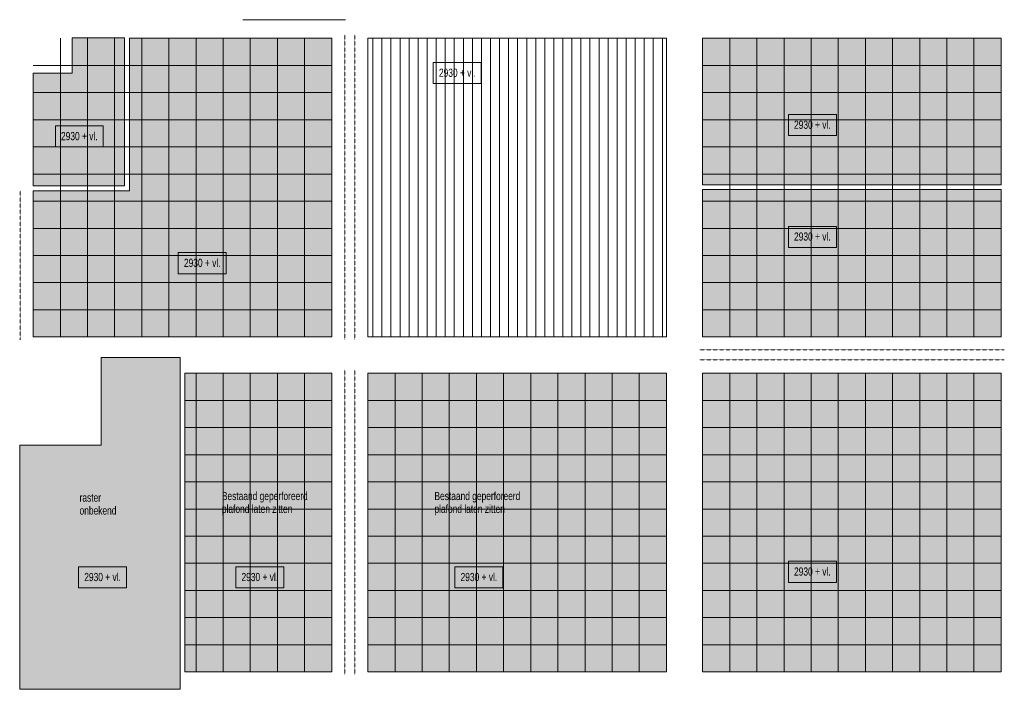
# Model space of a CAD drawing. Header units: millimetres. Extents: x 73705 to 433105, y 109410 to 279410.
# Tile 41 of 90: x 250781 to 272551, y 134775 to 149566. Entities that reach past the tile are written whole.
import ezdxf

# ---------------------------------------------------------------- set-up
doc = ezdxf.new("R2010")
doc.units = ezdxf.units.MM
doc.linetypes.add('Overhead', pattern=[2.5, 1.5, -1])
for name, color, linetype, lineweight in [('A-DETL', 90, 'Continuous', 9), ('A-DETL-GENF', 92, 'Continuous', 9), ('A-DETL-THIN', 151, 'Continuous', 9), ('A-FLOR-OVHD', 1, 'Overhead', 9), ('G-ANNO-TEXT', 231, 'Continuous', 9)]:
    doc.layers.add(name, color=color, linetype=linetype, lineweight=lineweight)
doc.styles.add('Arial Narrow', font='ARIALN.TTF', dxfattribs={"width": 0.9, "height": 180})
doc.styles.add('Arial Narrow_B', font='ARIALN.TTF', dxfattribs={"width": 0.9, "height": 180})

msp = doc.modelspace()

# ---------------------------------------------------------------- hatches: boundary and pattern name
at = {"layer": 'A-DETL-GENF'}
for points in [[(254431.1, 142557.5), (257680.4, 142557.5), (257680.4, 149157.5), (253211.1, 149157.5), (253211.1, 145784), (251080.4, 145784), (251080.4, 142557.5), (253404.8, 142557.5)], [(253097.1, 145898), (253097.1, 149168), (251943.6, 149168), (251943.6, 148385), (251081.7, 148385), (251081.7, 145898), (251943.6, 145898)], [(272480.4, 145915), (272480.4, 149157.5), (265880.4, 149157.5), (265880.4, 145915)], [(265880.4, 142557.5), (272480.4, 142557.5), (272480.4, 145815), (265880.4, 145815), (265880.4, 144737.8)], [(253404.8, 134775), (254331.1, 134775), (254331.1, 142107.5), (252581.1, 142107.5), (252581.1, 140165), (250781.1, 140165), (250781.1, 134775), (252581.1, 134775)], [(254431.1, 135157.5), (257680.4, 135157.5), (257680.4, 141757.5), (254431.1, 141757.5)], [(265080.4, 135157.5), (265080.4, 141757.5), (258480.4, 141757.5), (258480.4, 135157.5)], [(272480.4, 135157.5), (272480.4, 141757.5), (265880.4, 141757.5), (265880.4, 135157.5)]]:
    msp.add_hatch(color=10, dxfattribs=at).paths.add_polyline_path(points)
h = msp.add_hatch(dxfattribs=at)
h.set_pattern_fill('FP_2', color=27, style=0, pattern_type=2)
h.set_pattern_definition([(90, (352990.5, -123639.95), (-200, 1e-14), [])])
h.paths.add_polyline_path([(265080.4, 142557.5), (265080.4, 149157.5), (258480.4, 149157.5), (258480.4, 142557.5)])

# ---------------------------------------------------------------- linework, layer by layer
at = {"layer": 'A-DETL'}
for p, q in [((251680.4, 149157.5), (251680.4, 142557.5)), ((253097.1, 149168), (251943.6, 149168)), ((251943.6, 149168), (251943.6, 148385)), ((252280.4, 149157.5), (252280.4, 142557.5)), ((252880.4, 149157.5), (252880.4, 142557.5)), ((253097.1, 145898), (253097.1, 149168)), ((253480.4, 149157.5), (253480.4, 142557.5)), ((254080.4, 149157.5), (254080.4, 142557.5)), ((254680.4, 149157.5), (254680.4, 142557.5)), ((255280.4, 149157.5), (255280.4, 142557.5)), ((255880.4, 149157.5), (255880.4, 142557.5)), ((256480.4, 149157.5), (256480.4, 142557.5)), ((257080.4, 149157.5), (257080.4, 142557.5)), ((265080.4, 149157.5), (258480.4, 149157.5)), ((258480.4, 149157.5), (258480.4, 142557.5)), ((265080.4, 142557.5), (265080.4, 149157.5)), ((272480.4, 149157.5), (265880.4, 149157.5)), ((265880.4, 149157.5), (265880.4, 145915)), ((266480.4, 149157.5), (266480.4, 142557.5)), ((267080.4, 149157.5), (267080.4, 142557.5)), ((267680.4, 149157.5), (267680.4, 142557.5)), ((268280.4, 149157.5), (268280.4, 142557.5)), ((268880.4, 149157.5), (268880.4, 142557.5)), ((269480.4, 149157.5), (269480.4, 142557.5)), ((270080.4, 149157.5), (270080.4, 142557.5)), ((270680.4, 149157.5), (270680.4, 142557.5)), ((271280.4, 149157.5), (271280.4, 142557.5)), ((271880.4, 149157.5), (271880.4, 142557.5)), ((272480.4, 145915), (272480.4, 149157.5)), ((251080.4, 148557.5), (257680.4, 148557.5)), ((265880.4, 148557.5), (272480.4, 148557.5)), ((251943.6, 148385), (251081.7, 148385)), ((251081.7, 148385), (251081.7, 145898)), ((251080.4, 147957.5), (257680.4, 147957.5)), ((265880.4, 147957.5), (272480.4, 147957.5)), ((251080.4, 147357.5), (257680.4, 147357.5)), ((265880.4, 147357.5), (272480.4, 147357.5)), ((251080.4, 146757.5), (257680.4, 146757.5)), ((265880.4, 146757.5), (272480.4, 146757.5)), ((251080.4, 146157.5), (257680.4, 146157.5)), ((265880.4, 146157.5), (272480.4, 146157.5)), ((251081.7, 145898), (253097.1, 145898)), ((265880.4, 145915), (272480.4, 145915)), ((272480.4, 145815), (265880.4, 145815)), ((265880.4, 145815), (265880.4, 142557.5)), ((272480.4, 142557.5), (272480.4, 145815)), ((251080.4, 145557.5), (257680.4, 145557.5)), ((265880.4, 145557.5), (272480.4, 145557.5)), ((251080.4, 144957.5), (257680.4, 144957.5)), ((265880.4, 144957.5), (272480.4, 144957.5)), ((251080.4, 144357.5), (257680.4, 144357.5)), ((265880.4, 144357.5), (272480.4, 144357.5)), ((251080.4, 143757.5), (257680.4, 143757.5)), ((265880.4, 143757.5), (272480.4, 143757.5)), ((251080.4, 143157.5), (257680.4, 143157.5)), ((265880.4, 143157.5), (272480.4, 143157.5)), ((258480.4, 142557.5), (265080.4, 142557.5)), ((265880.4, 142557.5), (272480.4, 142557.5)), ((254680.4, 141757.5), (254680.4, 135157.5)), ((255280.4, 141757.5), (255280.4, 135157.5)), ((255880.4, 141757.5), (255880.4, 135157.5)), ((256480.4, 141757.5), (256480.4, 135157.5)), ((257080.4, 141757.5), (257080.4, 135157.5)), ((259080.4, 141757.5), (259080.4, 135157.5)), ((259680.4, 141757.5), (259680.4, 135157.5)), ((260280.4, 141757.5), (260280.4, 135157.5)), ((260880.4, 141757.5), (260880.4, 135157.5)), ((261480.4, 141757.5), (261480.4, 135157.5)), ((262080.4, 141757.5), (262080.4, 135157.5)), ((262680.4, 141757.5), (262680.4, 135157.5)), ((263280.4, 141757.5), (263280.4, 135157.5)), ((263880.4, 141757.5), (263880.4, 135157.5)), ((264480.4, 141757.5), (264480.4, 135157.5)), ((272480.4, 141757.5), (265880.4, 141757.5)), ((265880.4, 141757.5), (265880.4, 135157.5)), ((266480.4, 141757.5), (266480.4, 135157.5)), ((267080.4, 141757.5), (267080.4, 135157.5)), ((267680.4, 141757.5), (267680.4, 135157.5)), ((268280.4, 141757.5), (268280.4, 135157.5)), ((268880.4, 141757.5), (268880.4, 135157.5)), ((269480.4, 141757.5), (269480.4, 135157.5)), ((270080.4, 141757.5), (270080.4, 135157.5)), ((270680.4, 141757.5), (270680.4, 135157.5)), ((271280.4, 141757.5), (271280.4, 135157.5)), ((271880.4, 141757.5), (271880.4, 135157.5)), ((272480.4, 135157.5), (272480.4, 141757.5)), ((254431.1, 141157.5), (257680.4, 141157.5)), ((258480.4, 141157.5), (265080.4, 141157.5)), ((265880.4, 141157.5), (272480.4, 141157.5)), ((254431.1, 140557.5), (257680.4, 140557.5)), ((258480.4, 140557.5), (265080.4, 140557.5)), ((265880.4, 140557.5), (272480.4, 140557.5)), ((254431.1, 139957.5), (257680.4, 139957.5)), ((258480.4, 139957.5), (265080.4, 139957.5)), ((265880.4, 139957.5), (272480.4, 139957.5)), ((254431.1, 139357.5), (257680.4, 139357.5)), ((258480.4, 139357.5), (265080.4, 139357.5)), ((265880.4, 139357.5), (272480.4, 139357.5)), ((254431.1, 138757.5), (257680.4, 138757.5)), ((258480.4, 138757.5), (265080.4, 138757.5)), ((265880.4, 138757.5), (272480.4, 138757.5)), ((254431.1, 138157.5), (257680.4, 138157.5)), ((258480.4, 138157.5), (265080.4, 138157.5)), ((265880.4, 138157.5), (272480.4, 138157.5)), ((254431.1, 137557.5), (257680.4, 137557.5)), ((258480.4, 137557.5), (265080.4, 137557.5)), ((265880.4, 137557.5), (272480.4, 137557.5)), ((254431.1, 136957.5), (257680.4, 136957.5)), ((258480.4, 136957.5), (265080.4, 136957.5)), ((265880.4, 136957.5), (272480.4, 136957.5)), ((254431.1, 136357.5), (257680.4, 136357.5)), ((258480.4, 136357.5), (265080.4, 136357.5)), ((265880.4, 136357.5), (272480.4, 136357.5)), ((254431.1, 135757.5), (257680.4, 135757.5)), ((258480.4, 135757.5), (265080.4, 135757.5)), ((265880.4, 135757.5), (272480.4, 135757.5)), ((265880.4, 135157.5), (272480.4, 135157.5))]:
    msp.add_line(p, q, dxfattribs=at)
at = {"layer": 'A-DETL-THIN'}
for p, q in [((255711.1, 149566), (257981.1, 149566)), ((257680.4, 149157.5), (253211.1, 149157.5)), ((253211.1, 149157.5), (253211.1, 145784)), ((257680.4, 142557.5), (257680.4, 149157.5)), ((253211.1, 145784), (251080.4, 145784)), ((251080.4, 145784), (251080.4, 142557.5)), ((251080.4, 142557.5), (257680.4, 142557.5)), ((254331.1, 142107.5), (252581.1, 142107.5)), ((252581.1, 142107.5), (252581.1, 140165)), ((254331.1, 134775), (254331.1, 142107.5)), ((257680.4, 141757.5), (254431.1, 141757.5)), ((254431.1, 141757.5), (254431.1, 135157.5)), ((257680.4, 135157.5), (257680.4, 141757.5)), ((265080.4, 141757.5), (258480.4, 141757.5)), ((258480.4, 141757.5), (258480.4, 135157.5)), ((265080.4, 135157.5), (265080.4, 141757.5)), ((252581.1, 140165), (250781.1, 140165)), ((250781.1, 140165), (250781.1, 134775)), ((254431.1, 135157.5), (257680.4, 135157.5)), ((258480.4, 135157.5), (265080.4, 135157.5)), ((250781.1, 134775), (254331.1, 134775))]:
    msp.add_line(p, q, dxfattribs=at)
at = {"layer": 'A-FLOR-OVHD'}
for p, q in [((257971.1, 149235), (257971.1, 142495)), ((258191.1, 149235), (258191.1, 142495)), ((250790.6, 145784), (250791.1, 142495)), ((265811.1, 142275), (272551.1, 142275)), ((265811.1, 142055), (272551.1, 142055)), ((257971.1, 141835), (257971.1, 135095)), ((258191.1, 141835), (258191.1, 135095))]:
    msp.add_line(p, q, dxfattribs=at)
at = {"layer": 'G-ANNO-TEXT', "color": 150, "flags": 128}
for points in [[(260985.9, 148154.5), (259926.5, 148154.5), (259926.5, 148619.5), (260985.9, 148619.5)], [(268837.6, 147006.6), (267778.2, 147006.6), (267778.2, 147471.6), (268837.6, 147471.6)], [(252630, 146754.9), (251570.6, 146754.9), (251570.6, 147219.9), (252630, 147219.9)], [(268837.6, 144536.6), (267778.2, 144536.6), (267778.2, 145001.6), (268837.6, 145001.6)], [(268837.6, 137136.6), (267778.2, 137136.6), (267778.2, 137601.6), (268837.6, 137601.6)]]:
    msp.add_lwpolyline(points, close=True, dxfattribs=at)
at = {"layer": 'G-ANNO-TEXT', "color": 134, "flags": 128}
for points in [[(255348, 143955.3), (254288.6, 143955.3), (254288.6, 144420.3), (255348, 144420.3)], [(252083.3, 137480.2), (253142.7, 137480.2), (253142.7, 137015.2), (252083.3, 137015.2)], [(255558.7, 137480.2), (256618, 137480.2), (256618, 137015.2), (255558.7, 137015.2)], [(260403.3, 137480.2), (261462.7, 137480.2), (261462.7, 137015.2), (260403.3, 137015.2)]]:
    msp.add_lwpolyline(points, close=True, dxfattribs=at)

# ---------------------------------------------------------------- texts
at = {"layer": 'G-ANNO-TEXT', "color": 150, "char_height": 180, "width": 974.05, "attachment_point": 1, "style": 'Arial Narrow_B'}
for insert in [(260050.5, 148484.6), (267902.2, 147336.7), (251694.6, 147085), (267902.2, 144866.7), (267902.2, 137466.7)]:
    msp.add_mtext('2930 + vl.', dxfattribs=dict(at, insert=insert))
at = {"layer": 'G-ANNO-TEXT', "color": 134, "char_height": 180, "width": 974.05, "attachment_point": 1, "style": 'Arial Narrow_B'}
for insert in [(254412.6, 144285.4), (252209, 137345.3), (255684.4, 137345.3), (260529, 137345.3)]:
    msp.add_mtext('2930 + vl.', dxfattribs=dict(at, insert=insert))
at = {"layer": 'G-ANNO-TEXT', "color": 7, "char_height": 180, "attachment_point": 1, "style": 'Arial Narrow'}
for s, insert, width in [('Bestaand geperforeerd ', (255251.3, 139134.8), 2251.139), ('Bestaand geperforeerd ', (259951.3, 139134.8), 2251.139), ('raster ', (252104.8, 139099.6), 613.291), ('onbekend', (252104.8, 138815.2), 966.835), ('plafond laten zitten', (255251.3, 138850.4), 1832.658), ('plafond laten zitten', (259951.3, 138850.4), 1832.658)]:
    msp.add_mtext(s, dxfattribs=dict(at, insert=insert, width=width))

doc.saveas('drawing.dxf')
